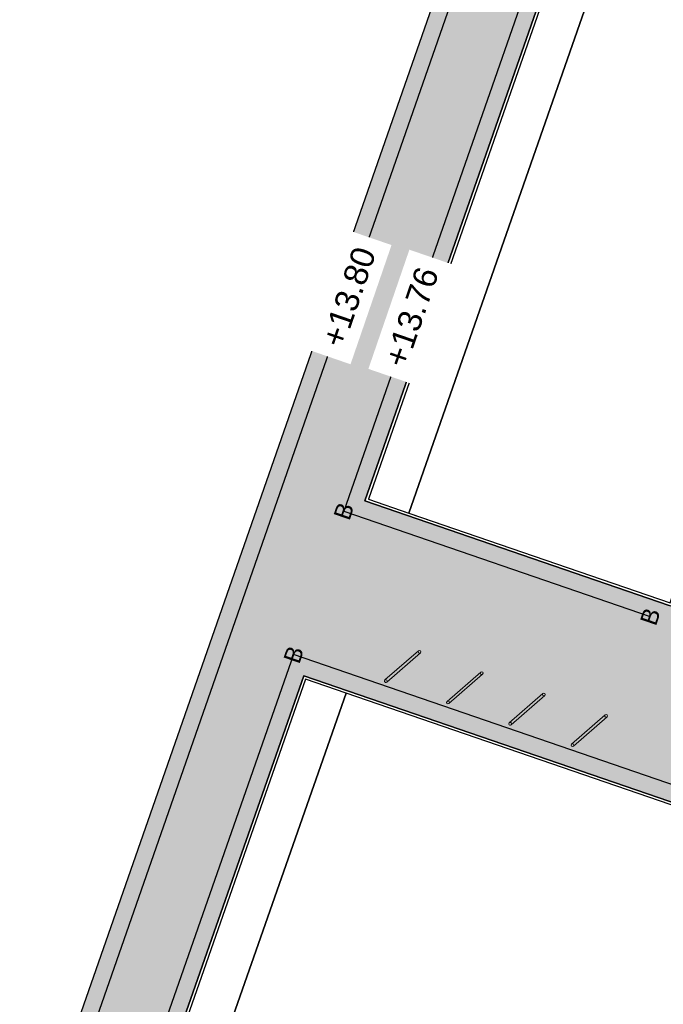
# Model space of a CAD drawing. Header units: metres. Extents: x 131295 to 132236, y 397710 to 398702.
# Tile 91 of 127: x 131602 to 131616, y 398319 to 398340. Entities that reach past the tile are written whole.
import ezdxf
from ezdxf.enums import TextEntityAlignment as Align

# ---------------------------------------------------------------- set-up
doc = ezdxf.new("R2010")
doc.units = ezdxf.units.M
doc.linetypes.add('AL-MATERIAALS', pattern=[2, 1, -1])
for name, color, linetype, lineweight in [('N-IE-fietsbeugel @ 0.2', 190, 'Continuous', 18), ('N-KO-opsluitband 60x200mm', 2, 'Continuous', 25), ('N-KO-opsluitband achterkant', 8, 'Continuous', 5), ('N-KO-tekst banden', 1, 'Continuous', 18), ("N-VH-arcering 'MAT' grijs 254", 254, 'Continuous', 18), ('X-AL-materiaalscheiding', 1, 'AL-MATERIAALS', 18), ('X-AL-planhoogte', 190, 'Continuous', 25)]:
    doc.layers.add(name, color=color, linetype=linetype, lineweight=lineweight)
for name, color, linetype, plot in [('X-AL-contourlijnen', 30, 'Continuous', False), ('X-AL-hulplijn bandenlijnnummers', 30, 'Continuous', False), ('X-AL-hulplijn hoogtetekst', 190, 'Continuous', False)]:
    doc.layers.add(name, color=color, linetype=linetype, plot=plot)
doc.styles.add('CS Annotative', font='arial.ttf')

# ---------------------------------------------------------------- blocks, each defined once
blk = doc.blocks.new('CS Fietsbeugel')
at = {"flags": 128}
blk.add_lwpolyline([(-2.349999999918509, 0.3000000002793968, 0.9999999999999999), (-2.349999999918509, 0), (2.349999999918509, 0, 0.9999999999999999), (2.349999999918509, 0.3000000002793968)], format="xyb", close=True, dxfattribs=at)
for centre, start, end in [((-2.349999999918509, 0.1499999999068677), 270, 90), ((2.349999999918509, 0.1499999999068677), 90, 270)]:
    blk.add_arc(centre, 0.1500000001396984, start, end)

msp = doc.modelspace()

# ---------------------------------------------------------------- hatches: boundary and pattern name
at = {"layer": "N-VH-arcering 'MAT' grijs 254"}
h = msp.add_hatch(color=256, dxfattribs=at)
h.dxf.hatch_style = 1
edge = h.paths.add_edge_path()
edge.add_line((131619.8561252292, 398359.8974519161), (131619.8558766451, 398359.8975373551))
edge.add_line((131619.8558766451, 398359.8975373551), (131621.0225637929, 398363.3032464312))
edge.add_line((131621.0225637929, 398363.3032464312), (131626.7798186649, 398380.2522337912))
edge.add_line((131626.7798186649, 398380.2522337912), (131627.957000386, 398383.7177809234))
edge.add_line((131627.957000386, 398383.7177809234), (131633.8754669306, 398401.1413650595))
edge.add_arc((131634.8223315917, 398400.8197327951), 0.9999999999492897, 70.9935067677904, 161.2383339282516, ccw=False)
edge.add_line((131635.148006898, 398401.7652144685), (131643.3379881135, 398398.9441395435))
edge.add_arc((131643.0123128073, 398397.9986578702), 0.9999999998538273, -18.968002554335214, 70.99350677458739, ccw=False)
edge.add_line((131643.9580130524, 398397.6736178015), (131642.9637126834, 398394.780712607))
edge.add_line((131642.9637126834, 398394.780712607), (131644.3822630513, 398394.2931525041))
edge.add_arc((131644.4797750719, 398394.5768625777), 0.2999999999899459, 251.0319974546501, 341.0319974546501)
edge.add_line((131644.7634851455, 398394.4793505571), (131645.7908390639, 398397.4684246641))
edge.add_arc((131641.2514778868, 398399.0286169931), 4.799999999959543, 341.0319974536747, 430.9951092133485)
edge.add_line((131642.8145924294, 398403.5669727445), (131633.5364040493, 398406.7625951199))
edge.add_line((131633.5364040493, 398406.7625951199), (131632.5232284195, 398403.6896577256))
edge.add_line((131632.5232284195, 398403.6896577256), (131615.90815768, 398354.7759601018))
edge.add_line((131615.90815768, 398354.7759601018), (131603.209008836, 398318.3928728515))
edge.add_line((131603.209008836, 398318.3928728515), (131602.1260561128, 398315.3745583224))
edge.add_line((131602.1260561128, 398315.3745583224), (131611.0783100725, 398312.2800682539))
edge.add_arc((131612.646464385, 398316.8166850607), 4.799999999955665, 250.931471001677, 337.6709640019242)
edge.add_line((131617.0865474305, 398314.9930451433), (131619.0552392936, 398319.7862914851))
edge.add_arc((131600.7398967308, 398327.3088061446), 19.79999999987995, 337.6709640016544, 341.0319974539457)
edge.add_line((131619.4647615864, 398320.8730127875), (131620.2392119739, 398323.1262670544))
edge.add_line((131620.2392119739, 398323.1262670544), (131619.6717918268, 398323.3212910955))
edge.add_line((131619.6717918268, 398323.3212910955), (131619.7367998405, 398323.5104311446))
edge.add_line((131619.7367998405, 398323.5104311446), (131620.2243599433, 398324.9289815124))
edge.add_line((131620.2243599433, 398324.9289815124), (131620.289367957, 398325.1181215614))
edge.add_line((131620.289367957, 398325.1181215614), (131620.8567879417, 398324.9230975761))
edge.add_line((131620.8567879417, 398324.9230975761), (131621.0355601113, 398325.4432325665))
edge.add_arc((131620.7518500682, 398325.5407446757), 0.3000000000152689, 341.0319795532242, 431.0319974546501)
edge.add_line((131620.8493620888, 398325.8244547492), (131615.808779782, 398327.5569183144))
edge.add_line((131615.808779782, 398327.5569183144), (131609.4006315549, 398329.759418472))
edge.add_line((131609.4006315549, 398329.759418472), (131613.6517813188, 398341.9389711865))
edge.add_line((131613.6517813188, 398341.9389711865), (131614.8579768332, 398345.394723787))
edge.add_line((131614.8579768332, 398345.394723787), (131619.8561252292, 398359.8974519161))
edge = h.paths.add_edge_path(flags=16)
edge.add_line((131608.1134335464, 398326.0774237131), (131617.2173075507, 398322.9483943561))
edge.add_arc((131616.8922674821, 398322.0026941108), 1.000000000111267, -18.9680025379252, 71.03199745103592, ccw=False)
edge.add_line((131617.8379677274, 398321.6776540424), (131617.6976444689, 398321.2693851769))
edge.add_arc((131606.6577474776, 398324.9604378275), 11.64058397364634, 336.16956927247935, 341.51328063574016, ccw=False)
edge.add_line((131617.3059159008, 398320.2572788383), (131615.4160485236, 398315.6698253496))
edge.add_arc((131612.6442358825, 398316.8174553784), 3.000000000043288, 250.931471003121, 337.50868758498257, ccw=False)
edge.add_line((131611.6641394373, 398313.982069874), (131605.6682011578, 398316.0546620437))
edge.add_arc((131605.994899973, 398316.9997905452), 1.000000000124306, 160.7050349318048, 250.9314709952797, ccw=False)
edge.add_line((131605.0510699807, 398317.3302219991), (131608.1134335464, 398326.0774237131))

# ---------------------------------------------------------------- linework, layer by layer
at = {"layer": 'N-KO-opsluitband 60x200mm', "flags": 128}
msp.add_lwpolyline([(131620.0017966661, 398339.7564514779), (131613.6517813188, 398341.9389711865), (131609.4006315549, 398329.759418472), (131615.808779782, 398327.5569183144)], dxfattribs=at)
msp.add_lwpolyline([(131608.1134335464, 398326.0774237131), (131605.0510699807, 398317.3302219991, 0.4153715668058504), (131605.6682011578, 398316.0546620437), (131611.6641394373, 398313.982069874, 0.3968227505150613), (131615.4160485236, 398315.6698253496), (131617.3059159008, 398320.2343262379, 0.01537455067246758), (131617.6976444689, 398321.2693851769), (131617.8379677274, 398321.6776540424, 0.4142135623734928), (131617.2173075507, 398322.9483943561)], format="xyb", close=True, dxfattribs=at)
at = {"layer": 'N-KO-opsluitband achterkant', "flags": 128}
msp.add_lwpolyline([(131619.982294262, 398339.6997094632), (131613.6887511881, 398341.8628194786), (131609.4771470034, 398329.7965649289), (131615.8282821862, 398327.6136603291)], dxfattribs=at)
msp.add_lwpolyline([(131608.1503502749, 398326.0012902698), (131605.1076997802, 398317.3103961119, 0.415371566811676), (131605.6878030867, 398316.1113697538), (131611.6837413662, 398314.0387775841, 0.3968227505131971), (131615.3606122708, 398315.6927779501), (131617.250479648, 398320.2572788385, 0.01537455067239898), (131617.6409024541, 398321.2888875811), (131617.7812257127, 398321.6971564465, 0.4142135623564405), (131617.1978051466, 398322.8916523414)], format="xyb", close=True, dxfattribs=at)
at = {"layer": 'X-AL-contourlijnen', "flags": 128}
msp.add_lwpolyline([(131632.5232284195, 398403.6896577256), (131615.90815768, 398354.7759601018), (131603.209008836, 398318.3928728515)], dxfattribs=at)
msp.add_lwpolyline([(131617.0865474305, 398314.9930451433), (131619.0552392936, 398319.7862914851, 0.01466632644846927), (131619.4647615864, 398320.8730127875), (131620.2392119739, 398323.1262670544), (131619.6717918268, 398323.3212910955), (131619.7367998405, 398323.5104311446), (131620.2243599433, 398324.9289815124), (131620.289367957, 398325.1181215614), (131620.8567879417, 398324.9230975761), (131621.0355601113, 398325.4432325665, 0.4142136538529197), (131620.8493620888, 398325.8244547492), (131615.808779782, 398327.5569183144), (131609.4006315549, 398329.759418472), (131613.6517813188, 398341.9389711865), (131614.8579768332, 398345.394723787), (131619.8561252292, 398359.8974519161), (131619.8558766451, 398359.8975373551), (131621.0225637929, 398363.3032464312), (131626.7798186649, 398380.2522337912)], format="xyb", dxfattribs=at)
for points in [[(131614.5398910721, 398341.5702800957), (131613.6887511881, 398341.8628194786), (131609.4771470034, 398329.7965649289), (131610.3282868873, 398329.5040255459)], [(131619.982294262, 398339.6997094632), (131614.5398910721, 398341.5702800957), (131610.3282868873, 398329.5040255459), (131615.8282821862, 398327.6136603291)]]:
    msp.add_lwpolyline(points, close=True, dxfattribs=at)
for points in [[(131608.1134335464, 398326.0774237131), (131617.2173075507, 398322.9483943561, -0.4142135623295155), (131617.8379677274, 398321.6776540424), (131617.6976444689, 398321.2693851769, -0.0233205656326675), (131617.3059159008, 398320.2572788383), (131615.4160485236, 398315.6698253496, -0.396822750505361), (131611.6641394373, 398313.982069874), (131605.6682011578, 398316.0546620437, -0.4153715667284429), (131605.0510699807, 398317.3302219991)], [(131609.0033602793, 398325.7081081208), (131608.1503502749, 398326.0012902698), (131605.1076997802, 398317.3103961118, 0.4018173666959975), (131605.6468732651, 398316.12659102)], [(131617.2504796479, 398320.2572788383, 0.01537455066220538), (131617.6409024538, 398321.2888875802), (131617.7812257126, 398321.6971564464, 0.4142135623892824), (131617.1978051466, 398322.8916523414), (131609.0033602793, 398325.7081081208), (131605.6468732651, 398316.12659102, 0.01161552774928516), (131605.6878030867, 398316.1113697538), (131611.6837413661, 398314.0387775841, 0.3968227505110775), (131615.3606122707, 398315.6927779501)]]:
    msp.add_lwpolyline(points, format="xyb", close=True, dxfattribs=at)
at = {"layer": 'X-AL-hulplijn bandenlijnnummers', "flags": 128}
msp.add_lwpolyline([(131619.8318506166, 398340.1849585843), (131613.4361237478, 398342.3831894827), (131608.9542914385, 398329.542730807), (131615.4113056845, 398327.3234352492)], dxfattribs=at)
msp.add_lwpolyline([(131607.898085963, 398326.5215354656), (131604.7207294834, 398317.445873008, 0.4153715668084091), (131605.5538565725, 398315.7238670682), (131611.549794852, 398313.6512748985, 0.3968227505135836), (131615.739426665, 398315.5359351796), (131617.6292940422, 398320.1004360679, 0.01537455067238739), (131618.0286395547, 398321.155621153), (131618.1689628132, 398321.5638900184, 0.4142135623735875), (131617.3310715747, 398323.2793894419)], format="xyb", close=True, dxfattribs=at)
at = {"layer": 'X-AL-hulplijn hoogtetekst', "flags": 128}
msp.add_lwpolyline([(131633.868802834, 398406.6530001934), (131632.8551358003, 398403.5785723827), (131616.2390894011, 398354.6620024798), (131603.538958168, 398318.2761006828), (131602.4554931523, 398315.2563583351)], dxfattribs=at)
at = {"layer": 'X-AL-materiaalscheiding', "flags": 128}
for points in [[(131614.5398910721, 398341.5702800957), (131610.3282868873, 398329.5040255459)], [(131609.0033602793, 398325.7081081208), (131605.6465379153, 398316.1256337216)]]:
    msp.add_lwpolyline(points, dxfattribs=at)

# ---------------------------------------------------------------- block references
at = {"layer": 'N-IE-fietsbeugel @ 0.2', "xscale": 0.2, "yscale": 0.2, "zscale": 0.2, "rotation": 41.03}
for p in [(131610.2147474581, 398326.2496346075), (131611.5251485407, 398325.7992457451), (131612.8355496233, 398325.3488568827), (131614.1459507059, 398324.8984680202)]:
    msp.add_blockref('CS Fietsbeugel', p, dxfattribs=at)

# ---------------------------------------------------------------- texts
at = {"layer": 'N-KO-tekst banden', "style": 'CS Annotative'}
for p in [(131608.9542914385, 398329.5427308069), (131615.4113056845, 398327.323435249), (131607.898085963, 398326.5215354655)]:
    msp.add_text('B', height=0.3599999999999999, rotation=71.0187745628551, dxfattribs=at).set_placement(p, align=Align.MIDDLE)

# ---------------------------------------------------------------- next in the draw order: texts
at = {"layer": 'X-AL-planhoogte', "char_height": 0.5, "attachment_point": 5, "rotation": 71.01506341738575, "style": 'CS Annotative', "bg_fill": 2}
for s, insert in [('+13.80', (131609.0590211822, 398334.0545497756)), ('+13.76', (131610.3809864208, 398333.6319225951))]:
    msp.add_mtext(s, dxfattribs=dict(at, insert=insert))

doc.saveas('drawing.dxf')
